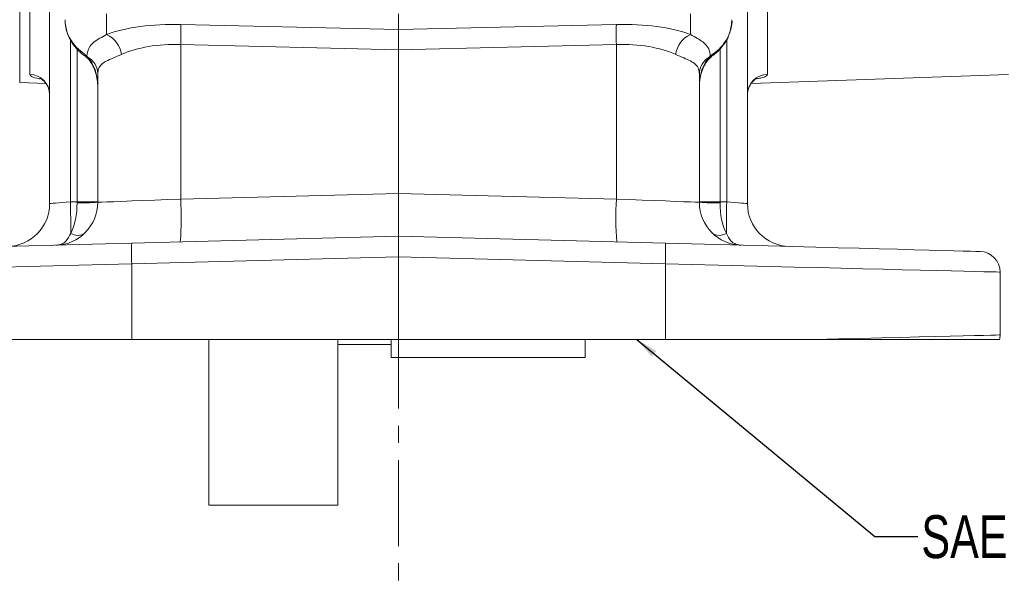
# Model space of a CAD drawing. Header units: inches. Extents: x 0.3 to 33.9, y 0.2 to 21.6.
# Tile 3 of 18: x 6.5 to 12.2, y 4.9 to 8.1. Entities that reach past the tile are written whole.
import ezdxf

# ---------------------------------------------------------------- set-up
doc = ezdxf.new("R2010")
doc.units = ezdxf.units.IN
doc.header["$MEASUREMENT"] = 0
doc.linetypes.add('CENTERX2', pattern=[0.8, 0.5, -0.1, 0.1, -0.1])
doc.layers.add('SLD-0', color=7, linetype='Continuous', lineweight=15)
doc.styles.add('SLDTEXTSTYLE0', font='TXT', dxfattribs={"width": 0.75})
doc.dimstyles.new('SLDDIMSTYLE0', dxfattribs={"dimtxt": 0.25, "dimasz": 0.13, "dimexe": 0, "dimexo": 0.0625, "dimgap": 0.0625, "dimtad": 0, "dimtih": 1, "dimtoh": 1, "dimrnd": 1e-09, "dimzin": 12, "dimdsep": 46, "dimtxsty": 'SLDTEXTSTYLE0', "dimsah": 1, "dimcen": 0.09, "dimadec": 0, "dimazin": 3, "dimtfac": 1, "dimtofl": 0, "dimtmove": 0, "dimatfit": 3, "dimfxl": 1, "dimfrac": 2, "dimtolj": 1, "dimtzin": 12, "dimarcsym": 0})
doc.dimstyles.new('SLDDIMSTYLE2', dxfattribs={"dimtxt": 0, "dimasz": 0.13, "dimexe": 0, "dimexo": 0.0625, "dimgap": 0, "dimtad": 0, "dimtih": 1, "dimtoh": 1, "dimdec": 0, "dimrnd": 1e-09, "dimzin": 0, "dimdsep": 46, "dimtxsty": 'Standard', "dimsah": 1, "dimcen": 0.09, "dimadec": 0, "dimazin": 0, "dimtfac": 0.13, "dimtdec": 0, "dimtofl": 0, "dimtmove": 0, "dimatfit": 3, "dimfxl": 1, "dimfrac": 2, "dimtolj": 1, "dimtzin": 0, "dimarcsym": 0})

# ---------------------------------------------------------------- blocks, each defined once
blk = doc.blocks.new('_D_10')
at = {"layer": 'SLD-0'}
for p, q in [((4.8015, 12.482), (3.9208, 12.482)), ((4.0458, 12.482), (4.0458, 9.766)), ((3.5667, 9.392), (3.5159, 9.392)), ((3.5159, 9.392), (3.5159, 8.9951)), ((4.5249, 9.392), (4.5757, 9.392)), ((4.5757, 9.392), (4.5757, 8.9951)), ((3.5159, 8.9951), (3.5667, 8.9951)), ((4.5757, 8.9951), (4.5249, 8.9951)), ((4.0458, 6.2283), (4.0458, 8.9443)), ((7.1159, 6.2283), (3.9208, 6.2283))]:
    blk.add_line(p, q, dxfattribs=at)
for points in [[(4.0458, 12.482), (4.0258, 12.352), (4.0658, 12.352)], [(4.0458, 6.2283), (4.0658, 6.3583), (4.0258, 6.3583)]]:
    blk.add_solid(points, dxfattribs=at)
at = {"layer": 'SLD-0', "char_height": 0.25, "attachment_point": 1, "style": 'SLDTEXTSTYLE0'}
for s, insert in [('6.25', (3.621, 9.765, -0.8581)), ('158.8', (3.6302, 9.3174, -0.8581))]:
    blk.add_mtext(s, dxfattribs=dict(at, insert=insert))
blk = doc.blocks.new('_D_11')
at = {"layer": 'SLD-0'}
for p, q in [((8.6682, 13.8079), (2.5035, 13.8079)), ((2.6285, 13.8079), (2.6285, 10.429)), ((2.1494, 10.0549), (2.0986, 10.0549)), ((2.0986, 10.0549), (2.0986, 9.6581)), ((3.1076, 10.0549), (3.1583, 10.0549)), ((3.1583, 10.0549), (3.1583, 9.6581)), ((2.0986, 9.6581), (2.1494, 9.6581)), ((3.1583, 9.6581), (3.1076, 9.6581)), ((2.6285, 6.2283), (2.6285, 9.6073)), ((7.1159, 6.2283), (2.5035, 6.2283))]:
    blk.add_line(p, q, dxfattribs=at)
for points in [[(2.6285, 13.8079), (2.6085, 13.6779), (2.6485, 13.6779)], [(2.6285, 6.2283), (2.6485, 6.3583), (2.6085, 6.3583)]]:
    blk.add_solid(points, dxfattribs=at)
at = {"layer": 'SLD-0', "char_height": 0.25, "attachment_point": 1, "style": 'SLDTEXTSTYLE0'}
for s, insert in [('7.58', (2.2036, 10.428, -0.8581)), ('192.5', (2.2128, 9.9803, -0.8581))]:
    blk.add_mtext(s, dxfattribs=dict(at, insert=insert))

msp = doc.modelspace()

# ---------------------------------------------------------------- linework, layer by layer
at = {"color": 7, "linetype": 'Continuous', "lineweight": 15}
for p, q in [((10.864, 7.7725), (10.864, 8.3753)), ((6.5724, 8.2593), (6.5724, 7.7725)), ((10.7482, 7.02), (10.7482, 8.2814)), ((6.6882, 8.2246), (6.6882, 7.02)), ((8.7182, 8.0328), (8.7182, 8.1217)), ((8.7182, 8.0328), (7.4508, 8.0632)), ((9.9857, 8.0632), (8.7182, 8.0328)), ((8.7182, 8.0328), (8.7182, 7.9162)), ((6.9049, 7.8787), (6.8432, 7.9302)), ((7.4508, 7.9466), (8.7182, 7.9162)), ((7.4508, 7.0463), (7.4508, 7.9466)), ((8.7182, 7.9162), (9.9857, 7.9466)), ((8.7182, 7.0794), (8.7182, 7.9162)), ((9.9857, 7.9466), (9.9857, 7.0463)), ((6.8929, 7.8789), (6.9004, 7.8736)), ((6.9102, 7.8735), (6.9049, 7.8787)), ((10.5315, 7.8787), (10.5263, 7.8735)), ((6.9682, 7.775), (6.9682, 7.0273)), ((10.4682, 7.0273), (10.4682, 7.775)), ((10.7695, 7.7196), (12.2668, 7.7719)), ((6.514, 7.7249), (6.6665, 7.7196)), ((8.7182, 7.0794), (7.4508, 7.0463)), ((8.7182, 7.0794), (8.7182, 6.8296)), ((9.9857, 7.0463), (8.7182, 7.0794)), ((6.8476, 7.0305), (6.8088, 7.0294)), ((6.9682, 7.0305), (6.8476, 7.0305)), ((10.5888, 7.0305), (10.4682, 7.0305)), ((10.6276, 7.0294), (10.5888, 7.0305)), ((8.7182, 6.8296), (7.1659, 6.7889)), ((10.2706, 6.7889), (8.7182, 6.8296)), ((8.7182, 6.7096), (8.7182, 6.8296)), ((7.1659, 6.669), (8.7182, 6.7096)), ((8.7182, 6.7096), (10.2706, 6.669)), ((8.7182, 6.7096), (8.7182, 6.2283)), ((7.1659, 6.2283), (7.1659, 6.669)), ((10.2706, 6.669), (10.2706, 6.2283)), ((12.2182, 6.2548), (12.2182, 6.621)), ((7.1659, 6.2283), (6.2948, 6.2283)), ((8.7182, 6.2283), (7.1659, 6.2283)), ((7.6142, 6.2283), (7.6142, 5.2633)), ((8.3642, 6.2283), (8.3642, 5.2633)), ((8.3642, 6.1983), (8.6762, 6.1983)), ((8.6762, 6.2283), (8.6762, 6.1228)), ((10.2706, 6.2283), (8.7182, 6.2283)), ((9.8042, 6.2283), (9.8042, 6.1228)), ((11.1417, 6.2283), (10.2706, 6.2283)), ((8.6762, 6.1228), (9.8042, 6.1228)), ((7.6142, 5.2633), (8.3642, 5.2633))]:
    msp.add_line(p, q, dxfattribs=at)
at = {"color": 8, "linetype": 'Continuous', "lineweight": 15}
for p, q in [((6.514, 7.7249), (6.514, 8.2613)), ((7.0195, 8.0048), (7.0195, 8.1245)), ((10.4169, 8.1246), (10.4169, 8.0048)), ((6.8088, 7.0294), (6.8088, 7.9742)), ((10.6276, 7.9764), (10.6276, 7.0294)), ((6.8476, 7.9203), (6.8476, 7.0305)), ((10.5888, 7.0305), (10.5888, 7.9206))]:
    msp.add_line(p, q, dxfattribs=at)
at = {"color": 8, "linetype": 'Continuous', "lineweight": 15, "flags": 128}
for points in [[(6.8432, 7.9302), (6.8411, 7.9279), (6.8409, 7.9275)], [(10.5932, 7.9302), (10.5953, 7.9279), (10.5955, 7.9275)], [(6.9049, 7.8787), (6.8981, 7.8777), (6.8931, 7.8794)], [(10.5315, 7.8787), (10.5383, 7.8777), (10.5433, 7.8794)]]:
    msp.add_lwpolyline(points, dxfattribs=at)
at = {"color": 7, "linetype": 'Continuous', "lineweight": 15, "flags": 128}
for points in [[(7.4508, 7.0463), (7.3745, 7.0433), (7.3005, 7.0404), (7.2304, 7.0376), (7.1659, 7.0351), (7.1085, 7.0328), (7.0596, 7.0309), (7.0204, 7.0293), (6.9916, 7.0282), (6.9741, 7.0275), (6.9682, 7.0273)], [(10.4682, 7.0273), (10.4623, 7.0275), (10.4448, 7.0282), (10.4161, 7.0293), (10.3768, 7.0309), (10.3279, 7.0328), (10.2705, 7.0351), (10.206, 7.0376), (10.1359, 7.0404), (10.0619, 7.0433), (9.9857, 7.0463)], [(6.8088, 7.0294), (6.7851, 7.0276), (6.7624, 7.0258), (6.7415, 7.0242), (6.7233, 7.0227), (6.7084, 7.0216), (6.6973, 7.0207), (6.6905, 7.0201), (6.6882, 7.02)], [(10.7482, 7.02), (10.7459, 7.0201), (10.7391, 7.0207), (10.728, 7.0216), (10.7131, 7.0227), (10.6949, 7.0242), (10.6741, 7.0258), (10.6513, 7.0276), (10.6276, 7.0294)], [(7.1659, 6.7889), (7.0134, 6.7849), (6.8623, 6.781), (6.7135, 6.7771), (6.568, 6.7733), (6.4268, 6.7696), (6.2908, 6.766), (6.1609, 6.7626), (6.038, 6.7594), (5.9228, 6.7564), (5.8162, 6.7536), (5.7188, 6.751), (5.6314, 6.7488), (5.5543, 6.7467), (5.4883, 6.745), (5.4336, 6.7436), (5.3907, 6.7425), (5.3599, 6.7416), (5.3413, 6.7412), (5.3351, 6.741)], [(12.1014, 6.741), (12.0951, 6.7412), (12.0766, 6.7416), (12.0457, 6.7425), (12.0028, 6.7436), (11.9482, 6.745), (11.8821, 6.7467), (11.8051, 6.7488), (11.7176, 6.751), (11.6202, 6.7536), (11.5136, 6.7564), (11.3984, 6.7594), (11.2755, 6.7626), (11.1456, 6.766), (11.0096, 6.7696), (10.8684, 6.7733), (10.7229, 6.7771), (10.5741, 6.781), (10.423, 6.7849), (10.2706, 6.7889)], [(5.2182, 6.621), (5.2242, 6.6212), (5.242, 6.6216), (5.2717, 6.6224), (5.3129, 6.6234), (5.3655, 6.6247), (5.4291, 6.6262), (5.5034, 6.6281), (5.588, 6.6301), (5.6822, 6.6325), (5.7856, 6.635), (5.8976, 6.6378), (6.0174, 6.6407), (6.1443, 6.6438), (6.2777, 6.6471), (6.4167, 6.6505), (6.5605, 6.6541), (6.7082, 6.6577), (6.8589, 6.6614), (7.0118, 6.6652), (7.1659, 6.669)], [(10.2706, 6.669), (10.4247, 6.6652), (10.5775, 6.6614), (10.7283, 6.6577), (10.8759, 6.6541), (11.0197, 6.6505), (11.1587, 6.6471), (11.2921, 6.6438), (11.4191, 6.6407), (11.5389, 6.6378), (11.6508, 6.635), (11.7542, 6.6325), (11.8485, 6.6301), (11.933, 6.6281), (12.0073, 6.6262), (12.0709, 6.6247), (12.1235, 6.6234), (12.1648, 6.6224), (12.1944, 6.6216), (12.2122, 6.6212), (12.2182, 6.621)], [(12.2182, 6.2548), (12.2121, 6.2547), (12.194, 6.2542), (12.1638, 6.2535), (12.1219, 6.2525), (12.0683, 6.2511), (12.0036, 6.2496), (11.928, 6.2477), (11.8421, 6.2456), (11.7463, 6.2432), (11.6412, 6.2406), (11.5275, 6.2378), (11.4058, 6.2348), (11.277, 6.2317), (11.1417, 6.2283)]]:
    msp.add_lwpolyline(points, dxfattribs=at)
at = {"color": 7, "linetype": 'Continuous', "lineweight": 15}
for centre, radius, start, end in [((5.7209, 8.0049), 1.7309, 358.0693, 1.9307), ((11.7157, 8.0049), 1.731, 178.0695, 181.9305), ((6.9571, 7.8685), 0.15, 7.5632, 65.4088), ((10.4793, 7.8685), 0.15, 114.5912, 172.4368), ((6.8531, 7.7735), 0.1152, 0.7255, 60.28), ((10.5834, 7.7735), 0.1152, 119.7199, 179.2746), ((6.5693, 7.6536), 0.1189, 0.4591, 88.495), ((10.8671, 7.6536), 0.1189, 91.5049, 179.541), ((5.6572, 6.9369), 1.7969, 355.5123, 3.4878), ((11.7792, 6.9369), 1.7969, 176.5122, 184.4876), ((6.4382, 7.02), 0.25, 271.5, 0), ((6.7182, 7.0273), 0.25, 271.5, 0), ((1.605, 6.881), 5.206, 359.6167, 1.6339), ((6.8771, 8.2043), 1.1805, 268.5721, 274.4279), ((10.7182, 7.0273), 0.25, 180, 268.5), ((10.5593, 8.2043), 1.1805, 265.5721, 271.428), ((15.8321, 6.881), 5.2066, 178.3662, 180.3831), ((10.9982, 7.02), 0.25, 180, 268.5), ((6.8502, 6.9084), 0.0736, 237.6841, 305.3157), ((10.5862, 6.9084), 0.0736, 234.6842, 302.316), ((8.3123, 6.729), 1.148, 177.0051, 182.9949), ((9.124, 6.729), 1.1482, 357.0056, 2.9944), ((12.0982, 6.621), 0.12, 0, 88.5), ((12.0982, 6.2548), 0.12, 347.2426, 0)]:
    msp.add_arc(centre, radius, start, end, dxfattribs=at)
at = {"color": 8, "linetype": 'Continuous', "lineweight": 15}
for centre, radius, start, end in [((6.9059, 7.8855), 0.0127, 233.1868, 289.3632), ((10.5305, 7.8856), 0.0128, 250.8372, 306.5104)]:
    msp.add_arc(centre, radius, start, end, dxfattribs=at)
at = {"color": 7, "linetype": 'Continuous', "lineweight": 15}
for centre, major_axis, ratio, start_param, end_param in [((7.4726, 7.8226), (0.6249, -0.0274), 0.383235, 1.622509, 2.398549), ((9.9638, 7.8226), (0.6249, 0.0274), 0.383235, 0.743044, 1.519084), ((7.4682, 7.706), (0.4998, -0.0303), 0.478472, 1.634733, 2.410774), ((9.9682, 7.706), (0.4998, 0.0303), 0.478472, 0.730819, 1.506859), ((6.8432, 7.7008), (0, 0.2045), 0.611254, 4.712389, 5.718047), ((10.5932, 7.7008), (0, 0.2045), 0.611254, 0.565139, 1.570796), ((6.7182, 7.0273), (-0.0065, 0.2499), 0.517444, 3.888295, 4.686209), ((6.8432, 7.0306), (-0.0033, 0.25), 0.017441, 4.686437, 4.711704), ((10.7182, 7.0273), (0.0065, 0.2499), 0.517444, 1.596976, 2.39489), ((10.5932, 7.0306), (0.0033, 0.25), 0.017441, 1.571481, 1.596748)]:
    msp.add_ellipse(centre, major_axis=major_axis, ratio=ratio, start_param=start_param, end_param=end_param, dxfattribs=at)
for points, knots in [([(6.8432, 7.9302), (6.8303, 7.9465), (6.8013, 7.9831), (6.7811, 8.0398), (6.779, 8.0776), (6.7782, 8.0909)], [0, 0, 0, 0, 0.342388, 0.768148, 1, 1, 1, 1]), ([(6.7794, 8.0884), (6.7792, 8.0817), (6.7785, 8.059), (6.7875, 8.0208), (6.8059, 7.9766), (6.8248, 7.9454), (6.8387, 7.9308), (6.8415, 7.9279)], [0, 0, 0, 0, 0.116301, 0.389364, 0.660483, 0.931647, 1, 1, 1, 1]), ([(10.5948, 7.9281), (10.6009, 7.9351), (10.6188, 7.9555), (10.6393, 7.9937), (10.6539, 8.0412), (10.6599, 8.0739), (10.6582, 8.0906), (10.6582, 8.0907)], [0, 0, 0, 0, 0.155574, 0.451694, 0.714722, 0.997204, 1, 1, 1, 1]), ([(7.0195, 8.0048), (7.0059, 7.9972), (6.9769, 7.9809), (6.9446, 7.9595), (6.913, 7.9291), (6.9081, 7.8987), (6.9049, 7.8787)], [0, 0, 0, 0, 0.1834494, 0.390895, 0.6013127, 1, 1, 1, 1]), ([(10.5315, 7.8787), (10.5308, 7.8877), (10.5291, 7.9085), (10.516, 7.9356), (10.4916, 7.9598), (10.4588, 7.9813), (10.4309, 7.997), (10.4169, 8.0048)], [0, 0, 0, 0, 0.171643, 0.396296, 0.624261, 0.810867, 1, 1, 1, 1]), ([(6.8415, 7.928), (6.844, 7.9247), (6.8559, 7.9091), (6.8743, 7.8933), (6.89, 7.8819), (6.8932, 7.8796)], [0, 0, 0, 0, 0.1734315, 0.8286204, 1, 1, 1, 1]), ([(10.5932, 7.9302), (10.5921, 7.929), (10.5741, 7.9094), (10.5521, 7.8936), (10.5315, 7.8787)], [0, 0, 0, 0, 0.061953, 1, 1, 1, 1]), ([(10.5432, 7.8797), (10.5475, 7.8828), (10.5654, 7.8959), (10.5838, 7.9119), (10.5947, 7.9268), (10.5954, 7.9278)], [0, 0, 0, 0, 0.227307, 0.949017, 1, 1, 1, 1]), ([(6.8984, 7.8753), (6.9018, 7.8723), (6.9159, 7.8599), (6.9365, 7.8318), (6.9558, 7.7889), (6.9665, 7.7439), (6.9677, 7.7138), (6.9682, 7.7008)], [0, 0, 0, 0, 0.069434, 0.284391, 0.529947, 0.798116, 1, 1, 1, 1]), ([(6.9682, 7.775), (6.9691, 7.7855), (6.971, 7.8068), (6.9877, 7.8305), (7.0163, 7.8497), (7.0558, 7.8665), (7.0895, 7.8812), (7.1057, 7.8882)], [0, 0, 0, 0, 0.193788, 0.392776, 0.597116, 0.80657, 1, 1, 1, 1]), ([(10.3307, 7.8882), (10.3467, 7.8812), (10.3792, 7.8671), (10.4189, 7.8503), (10.449, 7.8307), (10.4657, 7.8063), (10.4674, 7.7846), (10.4682, 7.775)], [0, 0, 0, 0, 0.191641, 0.387773, 0.602568, 0.823877, 1, 1, 1, 1]), ([(10.4682, 7.7008), (10.4684, 7.7088), (10.4691, 7.7343), (10.4766, 7.7757), (10.4939, 7.8204), (10.5148, 7.8537), (10.5317, 7.8694), (10.5381, 7.8753)], [0, 0, 0, 0, 0.124256, 0.398641, 0.650441, 0.868076, 1, 1, 1, 1]), ([(10.536, 7.8736), (10.5378, 7.8752), (10.5401, 7.8772), (10.5427, 7.8789), (10.5432, 7.8792)], [0, 0, 0, 0, 0.806619, 1, 1, 1, 1]), ([(6.6322, 7.7492), (6.6321, 7.7493), (6.6319, 7.7494), (6.6408, 7.7452), (6.6553, 7.7343), (6.672, 7.715), (6.6839, 7.6883), (6.6895, 7.6665), (6.688, 7.6554), (6.6879, 7.6548)], [0, 0, 0, 0, 0.088862, 0.237345, 0.396728, 0.578364, 0.778371, 0.986859, 1, 1, 1, 1]), ([(10.7492, 7.6571), (10.749, 7.6605), (10.7482, 7.6746), (10.7557, 7.6975), (10.7693, 7.7214), (10.785, 7.7375), (10.7978, 7.7463), (10.8045, 7.7494), (10.8043, 7.7493), (10.8042, 7.7492)], [0, 0, 0, 0, 0.066503, 0.281078, 0.467973, 0.634299, 0.783062, 0.9159, 1, 1, 1, 1]), ([(10.7482, 7.02), (10.7483, 7.0126), (10.7485, 7.0051), (10.7485, 7.0084), (10.7485, 7.0084)], [0, 0, 0, 0, 0.99997, 1, 1, 1, 1]), ([(6.7248, 6.7774), (6.7249, 6.7774), (6.725, 6.7774), (6.7252, 6.7774), (6.7254, 6.7774), (6.7259, 6.7774), (6.7267, 6.7775), (6.7283, 6.7775), (6.731, 6.7777), (6.7359, 6.7783), (6.7446, 6.7798), (6.7606, 6.7848), (6.7736, 6.7929), (6.7936, 6.8111), (6.8025, 6.8292), (6.8108, 6.8462)], [0, 0, 0, 0, 0.003258, 0.003893, 0.004855, 0.008644, 0.015399, 0.027447, 0.048984, 0.087645, 0.157705, 0.287617, 0.542707, 0.573749, 1, 1, 1, 1]), ([(10.6256, 6.8462), (10.6339, 6.8292), (10.6428, 6.8111), (10.6628, 6.7929), (10.6759, 6.7848), (10.6918, 6.7798), (10.7006, 6.7783), (10.7054, 6.7777), (10.7082, 6.7775), (10.7097, 6.7775), (10.7106, 6.7774), (10.711, 6.7774), (10.7112, 6.7774), (10.7114, 6.7774), (10.7115, 6.7774), (10.7117, 6.7774)], [0, 0, 0, 0, 0.426251, 0.457293, 0.712383, 0.842295, 0.912355, 0.951016, 0.972553, 0.984601, 0.991356, 0.995145, 0.996107, 0.996742, 1, 1, 1, 1]), ([(12.2152, 6.2283), (12.2125, 6.2283), (12.2072, 6.2283), (12.165, 6.2283), (12.1011, 6.2283), (12.0131, 6.2283), (11.9018, 6.2283), (11.7694, 6.2283), (11.602, 6.2283), (11.3957, 6.2283), (11.2263, 6.2283), (11.1417, 6.2283)], [0, 0, 0, 0, 0.110362, 0.213754, 0.317476, 0.420866, 0.524226, 0.627917, 0.731274, 0.865638, 1, 1, 1, 1])]:
    msp.add_open_spline(points, degree=3, knots=knots, dxfattribs=at)
at = {"color": 8, "linetype": 'Continuous', "lineweight": 15}
for points, knots in [([(10.6582, 8.0909), (10.6556, 8.0655), (10.6505, 8.0149), (10.6202, 7.9615), (10.5981, 7.9358), (10.5932, 7.9302)], [0, 0, 0, 0, 0.440118, 0.8775, 1, 1, 1, 1]), ([(6.5724, 7.7725), (6.5755, 7.7678), (6.5818, 7.7583), (6.6078, 7.7497), (6.6302, 7.7467), (6.6317, 7.7465)], [0, 0, 0, 0, 0.480866, 0.965936, 1, 1, 1, 1]), ([(10.8047, 7.7471), (10.8139, 7.7486), (10.8415, 7.7533), (10.8603, 7.7623), (10.863, 7.7698), (10.864, 7.7725)], [0, 0, 0, 0, 0.240965, 0.724545, 1, 1, 1, 1])]:
    msp.add_open_spline(points, degree=3, knots=knots, dxfattribs=at)
at = {"layer": 'SLD-0', "linetype": 'CENTERX2', "lineweight": 0}
msp.add_line((8.7182, 17.5257), (8.7182, 3.6265), dxfattribs=at)

# ---------------------------------------------------------------- texts
at = {"layer": 'SLD-0', "insert": (11.76, 5.205), "char_height": 0.25, "attachment_point": 1, "style": 'SLDTEXTSTYLE0'}
msp.add_mtext('SAE 8-BOLT MOUNTING PAD', dxfattribs=at)

# ---------------------------------------------------------------- dimensions: what is measured, and where the dimension line sits
at = {"layer": 'SLD-0'}
for base, p1, picture, middle in [((2.6285, 6.2283), (8.7182, 13.8079), '_D_11', (2.6285, 10.0181)), ((4.0458, 6.2283), (4.8515, 12.482), '_D_10', (4.0458, 9.3552))]:
    dim = msp.add_linear_dim(base=base, p1=p1, p2=(7.1659, 6.2283), angle=90, dimstyle='SLDDIMSTYLE0', dxfattribs=at)
    dim.commit()
    dim.dimension.update_dxf_attribs({"geometry": picture, "text_midpoint": middle, "dimtype": 160})

# ---------------------------------------------------------------- leaders
msp.add_leader([(10.1042, 6.2283), (11.4893, 5.081), (11.7393, 5.081)], dimstyle='SLDDIMSTYLE2', dxfattribs=at)

doc.saveas('drawing.dxf')
